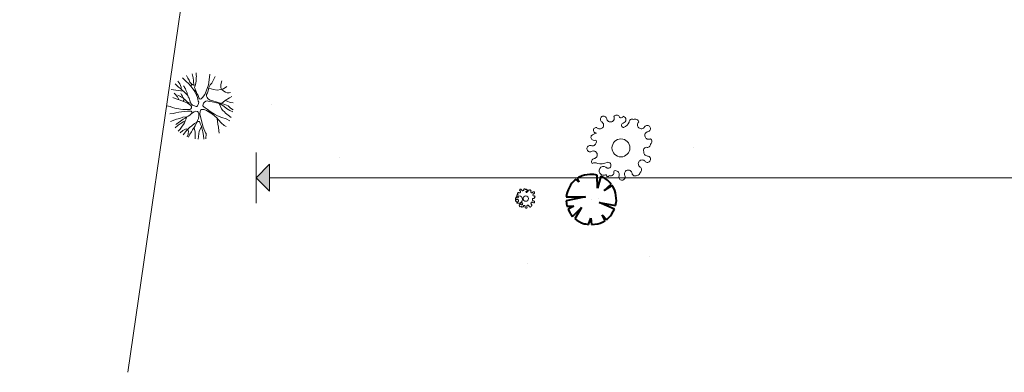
# Model space of a CAD drawing. Header units: millimetres. Extents: x -7175 to 180407, y -10650 to 115854.
# Tile 1 of 12: x -7175 to 20201, y -10650 to -845. Entities that reach past the tile are written whole.
import ezdxf

# ---------------------------------------------------------------- set-up
doc = ezdxf.new("R2010")
doc.units = ezdxf.units.MM
doc.header["$MEASUREMENT"] = 0
doc.linetypes.add('Wipeout_Contour', pattern=[1000, 0, -1000])
for name, color, linetype in [('Nouveau_2D - Cotations - 1_100.2D', 7, 'Continuous'), ('Nouveau_X-PTS TOPO-TOPOPOINT.Topo', 7, 'Continuous'), ('Nouveau_Y - FDP TOPO-LIMITES_ 09119.Topo', 7, 'Continuous'), ('Nouveau_Y-FDP TOPO-TOP_VEGETATION_symb.Topo', 7, 'Continuous')]:
    doc.layers.add(name, color=color, linetype=linetype)
doc.styles.add('STYLE_GENERE_1', font='txt')
doc.dimstyles.new('STYLE_GENERE__2', dxfattribs={"dimtxt": 1500, "dimasz": 712.5, "dimexe": 0.18, "dimexo": 50, "dimgap": 0, "dimtad": 1, "dimtih": 1, "dimtoh": 1, "dimlfac": 0.001, "dimzin": 0, "dimdsep": 46, "dimtxsty": 'STYLE_GENERE_1', "dimblk": 'ARROWHEAD_10', "dimblk1": 'ARROWHEAD_10', "dimblk2": 'ARROWHEAD_10', "dimcen": 0.09, "dimclrd": 256, "dimclre": 256, "dimclrt": 256, "dimazin": 0, "dimtfac": 1, "dimtdec": 4, "dimtmove": 0, "dimatfit": 3, "dimfxl": 0, "dimtolj": 1, "dimtzin": 0, "dimarcsym": 0})

# ---------------------------------------------------------------- blocks, each defined once
blk = doc.blocks.new('*D33')
at = {"layer": 'Nouveau_2D - Cotations - 1_100.2D', "linetype": 'Continuous', "lineweight": 15, "true_color": 0xa80f02}
for points in [[(-600, -5240), (-225, -5615), (-225, -4865)], [(100641, -5240), (100266, -4865), (100266, -5615)]]:
    blk.add_hatch(color=14, dxfattribs=at).paths.add_polyline_path(points)
at = {"layer": 'Nouveau_2D - Cotations - 1_100.2D', "color": 11, "linetype": 'Continuous', "lineweight": 15, "true_color": 0xfd8379}
for p, q in [((-600, -5943), (-600, -4537)), ((100641, -5943), (100641, -4537)), ((-225, -5240), (100266, -5240))]:
    blk.add_line(p, q, dxfattribs=at)
at = {"layer": 'Nouveau_2D - Cotations - 1_100.2D', "color": 14, "linetype": 'Continuous', "lineweight": 15, "true_color": 0xa80f02}
for p, q in [((-600, -5240), (-225, -4865)), ((-225, -4865), (-225, -5615)), ((100266, -5615), (100266, -4865)), ((100641, -5240), (100266, -4865)), ((-600, -5240), (-225, -5615)), ((100641, -5240), (100266, -5615))]:
    blk.add_line(p, q, dxfattribs=at)
at = {"color": 254, "linetype": 'Wipeout_Contour', "lineweight": 0, "ltscale": 200810.07794}
blk.add_wipeout([(46862, -4965), (53179, -4965), (53179, -3415), (46862, -3415)], dxfattribs=at).dxf.layer = 'Nouveau_2D - Cotations - 1_100.2D'
at = {"layer": 'Nouveau_2D - Cotations - 1_100.2D', "color": 14, "lineweight": 15, "true_color": 0xa80f02, "insert": (46887, -4940), "char_height": 1500, "attachment_point": 7, "style": 'STYLE_GENERE_1'}
blk.add_mtext('\\A1;{\\pql;\\fArial|b0|i0|c0|p38;101,24}', dxfattribs=at)
blk = doc.blocks.new('ARROWHEAD_10')
at = {"linetype": 'Continuous', "lineweight": 0}
blk.add_hatch(color=0, dxfattribs=at).paths.add_polyline_path([(-0.525, 0.525), (0, 0), (-0.525, -0.525)])
at = {"color": 0, "linetype": 'Continuous', "lineweight": 0}
blk.add_line((0, 0), (-1, 0), dxfattribs=at)

msp = doc.modelspace()

# ---------------------------------------------------------------- linework, layer by layer
at = {"layer": 'Nouveau_X-PTS TOPO-TOPOPOINT.Topo', "color": 7, "linetype": 'Continuous', "lineweight": 40}
for p, q in [((-186.644, -3205.17), (-186.602, -3205.142)), ((11566.591, -4408.872), (11566.632, -4408.844)), ((1716.239, -4690.639), (1716.28, -4690.611)), ((8731.877, -5842.275), (8731.918, -5842.246)), ((8919.916, -5819.459), (8919.957, -5819.431)), ((6945.704, -7626.302), (6945.745, -7626.274)), ((10328.054, -7425.164), (10328.095, -7425.136))]:
    msp.add_line(p, q, dxfattribs=at)
at = {"layer": 'Nouveau_Y - FDP TOPO-LIMITES_ 09119.Topo', "color": 253, "linetype": 'Continuous', "lineweight": 15, "true_color": 0xb3b3b3, "flags": 128}
for points in [[(-4164.171, -10649.862), (-2623.879, 0), (-7174.807, 646.849)], [(-7174.807, 646.849), (-2623.879, 0), (-4164.171, -10649.862)]]:
    msp.add_lwpolyline(points, dxfattribs=at)
at = {"layer": 'Nouveau_Y-FDP TOPO-TOP_VEGETATION_symb.Topo', "color": 7, "linetype": 'Continuous', "lineweight": 40}
for p, q in [((8466.704, -5189.548), (8364.81, -5234.923)), ((8532.899, -5169.461), (8466.704, -5189.548)), ((8677.934, -5147.14), (8532.899, -5169.461)), ((8756.774, -5144.904), (8677.934, -5147.14)), ((8787.27, -5150.109), (8756.774, -5144.904)), ((8878.754, -5165.723), (8787.27, -5150.109)), ((8895.138, -5529.429), (8878.754, -5165.723)), ((8982.885, -5199.188), (8895.138, -5529.429)), ((9112.306, -5268.351), (8982.885, -5199.188)), ((8140.201, -5447.655), (8071.037, -5577.077)), ((8181.106, -5391.871), (8140.201, -5447.655)), ((8257.71, -5310.794), (8181.106, -5391.871)), ((8275.56, -5298.149), (8257.71, -5310.794)), ((8293.41, -5285.504), (8275.56, -5298.149)), ((8374.486, -5362.109), (8293.41, -5285.504)), ((8346.96, -5247.568), (8329.11, -5260.213)), ((8329.11, -5260.213), (8374.486, -5362.109)), ((8364.81, -5234.923), (8346.96, -5247.568)), ((9072.904, -5591.152), (9274.458, -5421.56)), ((9299.748, -5457.26), (9072.904, -5591.152)), ((9168.092, -5309.256), (9112.306, -5268.351)), ((9249.167, -5385.86), (9168.092, -5309.256)), ((9261.813, -5403.71), (9249.167, -5385.86)), ((9274.458, -5421.56), (9261.813, -5403.71)), ((9312.393, -5475.11), (9299.748, -5457.26)), ((9325.038, -5492.96), (9312.393, -5475.11)), ((8037.574, -5681.207), (8021.959, -5772.693)), ((8042.778, -5650.712), (8037.574, -5681.207)), ((8071.037, -5577.077), (8042.778, -5650.712)), ((9370.415, -5594.855), (9325.038, -5492.96)), ((9390.501, -5661.049), (9370.415, -5594.855)), ((9412.822, -5806.084), (9390.501, -5661.049)), ((8555.99, -5769.688), (8018.99, -5882.028)), ((8018.99, -5882.028), (8041.312, -6027.062)), ((8021.959, -5772.693), (8555.99, -5769.688)), ((9360.775, -6111.035), (8936.812, -5928.834)), ((8936.812, -5928.834), (9394.239, -6006.905)), ((9394.239, -6006.905), (9409.853, -5915.419)), ((9409.853, -5915.419), (9415.058, -5884.925)), ((9415.058, -5884.925), (9412.822, -5806.084)), ((8041.312, -6027.062), (8229.487, -6027.796)), ((8229.487, -6027.796), (8074.043, -6111.108)), ((8074.043, -6111.108), (8119.418, -6213.002)), ((8119.418, -6213.002), (8132.064, -6230.852)), ((8132.064, -6230.852), (8144.709, -6248.702)), ((8144.709, -6248.702), (8144.75, -6248.674)), ((8144.709, -6248.702), (8157.354, -6266.552)), ((8157.354, -6266.552), (8195.289, -6320.102)), ((8195.289, -6320.102), (8442.953, -6064.229)), ((8442.953, -6064.229), (8263.72, -6378.857)), ((9102.703, -6427.898), (9019.391, -6272.455)), ((9019.391, -6272.455), (9138.402, -6402.608)), ((9174.102, -6377.317), (9250.706, -6296.241)), ((9250.706, -6296.241), (9291.611, -6240.456)), ((9291.611, -6240.456), (9360.775, -6111.035)), ((8263.72, -6378.857), (8319.506, -6419.761)), ((8319.506, -6419.761), (8448.926, -6488.924)), ((8448.926, -6488.924), (8522.562, -6517.183)), ((8522.562, -6517.183), (8553.057, -6522.389)), ((8553.057, -6522.389), (8644.543, -6538.002)), ((8644.543, -6538.002), (8706.266, -6360.237)), ((8706.266, -6360.237), (8723.383, -6535.767)), ((8723.383, -6535.767), (8898.913, -6518.65)), ((8898.913, -6518.65), (8965.108, -6498.565)), ((8965.108, -6498.565), (9067.003, -6453.188)), ((9067.003, -6453.188), (9084.853, -6440.544)), ((9084.853, -6440.544), (9102.703, -6427.898)), ((9138.402, -6402.608), (9156.252, -6389.962)), ((9156.252, -6389.962), (9174.102, -6377.317))]:
    msp.add_line(p, q, dxfattribs=at)
at = {"layer": 'Nouveau_Y-FDP TOPO-TOP_VEGETATION_symb.Topo', "color": 253, "linetype": 'Continuous', "lineweight": 15, "true_color": 0xb3b3b3}
for points in [[(-2393.147, -2633.851), (-2409.562, -2662.283), (-2405.764, -2692.714), (-2425.027, -2688.765), (-2438.622, -2672.748), (-2458.807, -2642.151), (-2492.754, -2611.926), (-2541.115, -2571.902), (-2569.124, -2546.088), (-2597.133, -2520.273), (-2647.479, -2458.735)], [(-2331.824, -2645.865), (-2335.567, -2657.382), (-2346.735, -2665.128), (-2364.023, -2651.548), (-2396.88, -2631.582), (-2418.951, -2610.178), (-2442.638, -2578.863), (-2461.221, -2524.873), (-2478.97, -2497.969), (-2496.529, -2467.91), (-2535.761, -2399.502)], [(-2383.324, -2346.978), (-2349.012, -2464.854), (-2343.92, -2535.694), (-2340.57, -2586.104), (-2334.054, -2634.427), (-2330.719, -2651.533), (-2295.622, -2676.367)], [(-1884.886, -2361.134), (-1910.528, -2517.803), (-1929.798, -2660.743), (-1988.117, -2831.715), (-2030.1, -2923.011), (-2089.999, -3003.792), (-2131.83, -3045.396), (-2156.76, -3053.514), (-2180.614, -3038.587), (-2197.107, -3005.554), (-2215.061, -2948.499), (-2245.059, -2899.012), (-2270.209, -2843.675), (-2293.64, -2795.534), (-2300.501, -2764.475), (-2310.775, -2732.261), (-2304.851, -2703.367), (-2296.581, -2678.604), (-2283.462, -2647.993), (-2276.025, -2596.144), (-2270.373, -2550.773), (-2267.346, -2504.862), (-2264.758, -2458.862), (-2262.36, -2416.017), (-2269.57, -2384.43), (-2272.457, -2326.396)], [(-1560.623, -3177.465), (-1682.552, -3139.265), (-1808.167, -3103.497), (-1876.106, -3079.552), (-1920.944, -3053.97), (-1944.316, -3039.162), (-1962.031, -3012.31), (-1979.928, -2968.574), (-1981.748, -2928.59), (-1954.474, -2877.724), (-1936.533, -2821.303), (-1911.706, -2733.512), (-1883.359, -2659.646), (-1835.516, -2606.167), (-1814.963, -2570.314), (-1736.592, -2421.753)], [(-2499.819, -2951.677), (-2554.788, -2898.919), (-2598.738, -2852.957), (-2660.974, -2800.51), (-2705.643, -2758.05), (-2758.414, -2723.966), (-2851.606, -2630.953)], [(-2683.532, -2779.068), (-2685.049, -2722.129), (-2707.851, -2670.923), (-2726.062, -2630.695), (-2775.425, -2554.479)], [(-2415.396, -2690.739), (-2365.302, -2771.262), (-2327.201, -2812.375), (-2296.485, -2858.36), (-2254.843, -2946.73), (-2234.732, -3011.069), (-2220.932, -3057.236), (-2208.389, -3109.531), (-2195.05, -3142.374), (-2201.603, -3174.332), (-2211.219, -3205.662), (-2231.724, -3241.146), (-2248.806, -3257.715), (-2268.349, -3257.358), (-2297.242, -3251.434), (-2336.857, -3233.276), (-2366.84, -3217.093), (-2401.416, -3189.932), (-2421.601, -3159.335), (-2434.311, -3123.428), (-2443.519, -3088.239), (-2453.793, -3056.024), (-2467.132, -3023.181), (-2485.971, -2986.018), (-2499.309, -2953.175), (-2513.827, -2910.51), (-2520.599, -2879.014), (-2539.876, -2841.76), (-2555.651, -2805.225), (-2567.295, -2766.343), (-2593.957, -2733.962), (-2604.949, -2705.25), (-2623.327, -2681.41)], [(-1916.126, -2749.141), (-1782.762, -2786.353), (-1685.819, -2799.853), (-1583.591, -2787.573), (-1510.201, -2769.382), (-1412.499, -2698.847)], [(-1315.549, -2865.736), (-1350.665, -2881.765), (-1401.976, -2874.433), (-1448.696, -2858.026), (-1496.592, -2831.816), (-1542.709, -2799.142), (-1562.115, -2778.317), (-1580.291, -2738.167), (-1583.199, -2687.943), (-1579.002, -2651.924), (-1573.361, -2606.64), (-1552.252, -2546.636)], [(-2918.221, -3007.243), (-2852.829, -3037.621), (-2739.578, -3070.421), (-2591.022, -3124.6), (-2506.921, -3168.301), (-2453.711, -3202.475), (-2415.443, -3227.2), (-2395.886, -3260.862), (-2399.374, -3293.448), (-2417.993, -3319.739), (-2448.59, -3339.924), (-2492.872, -3344.531), (-2539.41, -3344.569), (-2582.346, -3342.609), (-2637.977, -3338.046), (-2699.457, -3328.634), (-2754.37, -3320.569), (-2809.373, -3312.942), (-2861.221, -3305.505), (-2923.791, -3285.834), (-2995.363, -3261.124), (-3084.262, -3239.561)], [(-2626.347, -2829.691), (-2961.048, -2783.088)], [(-2757.892, -3065.116), (-2760.829, -3042.798), (-2781.015, -3012.201), (-2789.133, -2987.271), (-2810.385, -2959.649), (-2831.827, -2935.181), (-2855.681, -2920.254), (-2876.468, -2888.632)], [(-2776.914, -2943.246), (-2737.299, -2961.404), (-2701.815, -2981.908), (-2672.46, -3001.156), (-2629.343, -3020.032), (-2607.183, -3040.998), (-2604.566, -3061.607), (-2609.143, -3083.933), (-2631.831, -3109.716)], [(-2427.443, -3142.832), (-2459.226, -3164.85), (-2481.553, -3160.273), (-2522.695, -3131.765), (-2543.509, -3104.233), (-2569.082, -3082.111), (-2592.96, -3053.95), (-2616.186, -3035.959), (-2636.371, -3005.362), (-2650.338, -2975.584), (-2658.456, -2950.654), (-2671.423, -2931.573), (-2690.89, -2897.473)], [(-1273.477, -2978.693), (-1341.429, -3016.606), (-1459.513, -3088.466), (-1560.623, -3177.465), (-1469.963, -3206.067), (-1381.711, -3244.193), (-1313.947, -3304.525), (-1241.165, -3355.132)], [(-1330.203, -3654.051), (-1431.983, -3602.679), (-1551.043, -3568.255), (-1677.835, -3522.684), (-1761.495, -3475.483), (-1875.732, -3401.981), (-1958.599, -3335.365), (-2017.823, -3300.003), (-2057.822, -3268.583), (-2085.15, -3239.761), (-2075.924, -3194.756), (-2063.268, -3164.114), (-2034.445, -3136.786), (-2002.127, -3110.174), (-1963.948, -3101.611), (-1906.899, -3116.493), (-1824.318, -3133.423), (-1743.105, -3143.698), (-1617.49, -3179.466), (-1498.325, -3246.694), (-1422.729, -3315.461), (-1331.237, -3371.097), (-1249.074, -3407.853)], [(-1628.735, -3176.264), (-1564.124, -3323.354), (-1526.285, -3367.535), (-1484.571, -3406.136), (-1449.601, -3446.542), (-1378.499, -3503.917), (-1292.17, -3565.81)], [(-1238.276, -3160.911), (-1321.046, -3143.715), (-1403.808, -3109.903), (-1460.468, -3089.306)], [(-3001, -3466.619), (-2911.27, -3451.714), (-2831.799, -3437.9), (-2751.071, -3417.956), (-2672.947, -3410.708), (-2600.671, -3398.612), (-2505.72, -3391.62), (-2455.399, -3388.708), (-2405.897, -3392.014), (-2389.675, -3408.57), (-2387.057, -3429.178), (-2394.699, -3450.877), (-2411.973, -3470.601), (-2447.418, -3496.635), (-2494.47, -3530.325), (-2531.723, -3549.602), (-2571.49, -3581.137), (-2627.735, -3612.943), (-2702.409, -3667.885), (-2764.041, -3708.166), (-2803.269, -3737.074), (-2833.866, -3757.26)], [(-2521.604, -3544.366), (-2635.867, -3554.709), (-2722.98, -3590.222), (-2814.057, -3611.693), (-2978.552, -3673.743)], [(-2537.702, -3554.343), (-2542.225, -3600.823), (-2570.371, -3658.005), (-2588.785, -3714.446), (-2617.831, -3758.215), (-2657.417, -3806.665), (-2714.341, -3888.512), (-2768.351, -3940.459)], [(-2404.55, -3462.126), (-2367.795, -3433.128), (-2319.654, -3409.696), (-2272.859, -3392.832), (-2234.144, -3397.576), (-2211.546, -3418.632), (-2197.746, -3464.798), (-2197.526, -3528.253), (-2206.848, -3589.295), (-2232.02, -3647.543), (-2247.741, -3690.851), (-2316.22, -3733.377), (-2392.151, -3794.449), (-2451.716, -3842.452), (-2526.467, -3913.345), (-2626.113, -4042.829)], [(-1434.732, -3819.045), (-1492.873, -3786.43), (-1573.332, -3710.292), (-1646.958, -3631.911), (-1692.438, -3576.147), (-1817.646, -3473.988), (-1982.648, -3370.501), (-2043.753, -3344.315), (-2086.796, -3345.508), (-2122.904, -3341.748), (-2146.698, -3360.09), (-2160.608, -3396.85), (-2166.942, -3458.838), (-2150.721, -3541.841), (-2070.237, -3831.064), (-2005.733, -3987.252), (-1991.076, -4013.477), (-1995.685, -4154.624)], [(-2569.433, -3656.099), (-2626.425, -3686.657), (-2664.935, -3712.063), (-2717.398, -3740.994), (-2764.449, -3774.685), (-2853.428, -3855.672)], [(-2052.664, -4163.049), (-2061.382, -4065.722), (-2087.007, -3963.757), (-2113.532, -3848.379), (-2131.486, -3791.324), (-2159.509, -3732.206), (-2178.62, -3678.564), (-2211.206, -3675.076), (-2236.136, -3683.194), (-2259.166, -3715.423), (-2295.392, -3794.214), (-2322.372, -3845.706), (-2367.434, -3903.07), (-2396.736, -3963.665), (-2443.055, -4027.157), (-2484.612, -4110.162)], [(-2120.672, -3825.69), (-2183.509, -3947.165), (-2210.382, -4167.821)], [(-1682.101, -3588.821), (-1665.653, -3754.197), (-1645.746, -3834.768), (-1633.467, -3936.996), (-1629.25, -4002.21)], [(-2514.171, -4098.475), (-2489.222, -4040.957), (-2486.824, -3998.112), (-2483.145, -3962.371), (-2494.509, -3919.897), (-2509.474, -3897.213), (-2546.653, -3882.748), (-2583.188, -3898.523), (-2638.087, -3923.762), (-2709.352, -3987.951)], [(-2296.632, -4158.988), (-2298.169, -3970.188), (-2324.964, -3849.006)]]:
    msp.add_lwpolyline(points, dxfattribs=at)
at = {"layer": 'Nouveau_Y-FDP TOPO-TOP_VEGETATION_symb.Topo', "color": 114, "linetype": 'Continuous', "lineweight": 15}
for centre, radius in [((9542.713, -4408.872), 250), ((6707.301, -5842.766), 100), ((6896.037, -5819.459), 75)]:
    msp.add_circle(centre, radius, dxfattribs=at)
for centre, radius, start, end in [((9059.388, -3613.715), 87.822, 122.8854736, 236.5675953), ((9059.388, -3613.715), 87.822, 9.2033515, 122.8854736), ((9251.654, -3582.563), 106.952, 287.8854735, 26.5675956), ((9418.968, -3583.013), 86.406, 31.3310795, 146.0264206), ((9548.182, -3519.065), 58.581, 198.9443206, 350.2390956), ((9583.546, -3623.482), 97.098, 280.8661547, 76.6804508), ((8952.077, -3776.26), 106.952, 317.8854735, 56.5675957), ((9251.654, -3582.563), 106.952, 189.2033514, 287.8854735), ((9618.107, -3778.755), 62.082, 105.1807122, 281.8722177), ((9550.582, -3618.328), 229.144, 288.5917123, 340.558103), ((9854.439, -3697.343), 87.822, 64.5270722, 178.2091941), ((9938.339, -3711.631), 104.325, 12.6751394, 116.2427893), ((10110.07, -3769.646), 106.952, 130.8449502, 229.5270723), ((10110.07, -3769.646), 106.952, 229.5270723, 328.2091942), ((10275.623, -3872.257), 87.822, 34.5270722, 148.2091943), ((10275.623, -3872.257), 87.822, 280.8449501, 34.5270722), ((8796.993, -4114.117), 87.822, 154.5270723, 268.2091942), ((8952.706, -4327.602), 344.024, 105.2234446, 133.085026), ((8854.323, -3919.24), 76.832, 78.8357775, 276.012125), ((8952.077, -3776.26), 106.952, 219.2033515, 317.8854735), ((10312.27, -4063.552), 106.952, 100.8449503, 199.5270724), ((10312.27, -4063.552), 106.952, 199.5270724, 298.2091942), ((8683.877, -4430.109), 87.822, 70.8449503, 184.5270722), ((8747.787, -4246.119), 106.952, 250.8449502, 349.5270722), ((8818.808, -4238.149), 43.789, 321.2464031, 124.1152412), ((10276.091, -4310.23), 87.822, 250.8449503, 4.5270722), ((10316.614, -4230.81), 86.406, 302.9726783, 57.668019), ((8683.877, -4430.109), 87.822, 184.5270722, 298.2091942), ((8775.944, -4601.748), 106.952, 19.5270721, 118.2091942), ((8775.944, -4601.748), 106.952, 280.8449504, 19.5270721), ((10250.563, -4473.026), 79.904, 92.3582722, 207.8599802), ((10285.09, -4529.806), 106.952, 169.5270722, 268.2091943), ((10279.004, -4724.485), 87.822, 334.5270721, 88.2091941), ((8812.591, -4793.043), 87.822, 100.8449502, 214.5270722), ((8817.146, -4983.772), 160.569, 64.1180847, 118.6181816), ((8987.803, -4491.047), 362.491, 253.8931691, 297.7485634), ((9057.516, -5045.72), 122.655, 35.7158293, 305.1896598), ((9179.014, -4892.913), 84.11, 254.8994945, 105.4725279), ((10131.661, -4851.869), 106.952, 139.5270723, 238.2091941), ((10131.661, -4851.869), 106.952, 40.8449501, 139.5270723), ((10279.004, -4724.485), 87.822, 220.8449503, 334.5270721), ((9174.315, -5158.955), 47.911, 164.2628898, 338.0850713), ((9258.79, -5098.666), 87.822, 242.8854735, 356.5675956), ((9383.397, -5080.413), 43.789, 49.6048043, 212.4736424), ((9389.328, -5151.634), 106.952, 339.2033515, 77.8854735), ((9571.412, -5220.789), 87.822, 159.2033515, 272.8854736), ((9571.412, -5220.789), 87.822, 272.8854736, 26.5675955), ((9745.619, -5133.676), 106.952, 107.8854735, 206.5675956), ((9745.619, -5133.676), 106.952, 9.2033516, 107.8854735), ((9937.884, -5102.524), 87.822, 189.2033515, 302.8854735), ((9981.911, -5078.807), 97.535, 272.1485626, 353.5435845), ((10029.051, -5017.422), 87.822, 304.5270722, 58.2091941), ((6672.322, -5731.033), 26.346, 154.5270726, 268.2091948), ((6719.035, -5795.078), 103.207, 105.2234445, 133.085026), ((6689.521, -5672.569), 23.05, 78.8357775, 276.0121252), ((6718.847, -5629.675), 32.086, 219.2033515, 317.8854731), ((6751.04, -5580.912), 26.346, 122.8854735, 236.5675956), ((6718.847, -5629.675), 32.086, 317.8854731, 56.5675957), ((6751.04, -5580.912), 26.346, 9.2033514, 122.8854735), ((6808.72, -5571.566), 32.086, 189.2033509, 287.8854735), ((6808.72, -5571.566), 32.086, 287.8854735, 26.567596), ((6858.914, -5571.701), 25.922, 31.3310795, 146.0264206), ((6897.678, -5552.517), 17.574, 198.9443208, 350.2390954), ((6918.656, -5630.424), 18.625, 105.1807126, 281.8722172), ((6908.287, -5583.842), 29.129, 280.866155, 76.6804504), ((6898.398, -5582.296), 68.743, 288.5917123, 340.5581029), ((6989.555, -5606), 26.346, 64.5270723, 178.2091942), ((7014.726, -5610.287), 31.298, 12.6751394, 116.242789), ((7066.245, -5627.691), 32.086, 130.84495, 229.5270721), ((7066.245, -5627.691), 32.086, 229.5270721, 328.2091942), ((7115.911, -5658.474), 26.346, 34.5270722, 148.2091944), ((7126.905, -5715.863), 32.086, 100.8449503, 199.5270715), ((7126.905, -5715.863), 32.086, 199.5270715, 298.2091945), ((7115.911, -5658.474), 26.346, 280.8449504, 34.5270722), ((7128.208, -5766.04), 25.922, 302.972678, 57.6680191), ((6638.387, -5825.83), 26.346, 70.8449503, 184.5270721), ((6638.387, -5825.83), 26.346, 184.5270721, 298.209194), ((6657.56, -5770.633), 32.086, 250.8449503, 349.5270725), ((6677.001, -5934.71), 26.346, 100.84495, 214.5270722), ((6666.007, -5877.322), 32.086, 19.5270723, 118.2091941), ((6678.368, -5991.929), 48.171, 64.1180847, 118.6181815), ((6678.866, -5768.242), 13.137, 321.2464034, 124.1152415), ((6666.007, -5877.322), 32.086, 280.8449499, 19.5270723), ((6729.565, -5844.112), 108.747, 253.8931693, 297.7485634), ((6750.478, -6010.513), 36.797, 35.7158291, 305.1896599), ((6786.928, -5964.671), 25.233, 254.8994948, 105.4725277), ((6848.243, -6020.921), 13.137, 49.604805, 212.4736417), ((6850.022, -6042.288), 32.086, 339.2033517, 77.8854733), ((6956.909, -6036.9), 32.086, 107.8854737, 206.5675952), ((6956.909, -6036.9), 32.086, 9.2033518, 107.8854737), ((7072.722, -5952.358), 32.086, 139.5270722, 238.2091949), ((7072.722, -5952.358), 32.086, 40.8449499, 139.5270722), ((7041.939, -6002.024), 26.346, 304.5270722, 58.2091949), ((7108.393, -5838.705), 23.971, 92.3582722, 207.8599809), ((7118.751, -5855.739), 32.086, 169.5270722, 268.2091945), ((7116.925, -5914.143), 26.346, 220.8449499, 334.5270722), ((7116.051, -5789.866), 26.346, 250.8449503, 4.5270721), ((7116.925, -5914.143), 26.346, 334.5270722, 88.2091942), ((6785.518, -6044.484), 14.373, 164.2628894, 338.0850715), ((6810.861, -6026.397), 26.346, 242.885473, 356.5675955), ((6904.647, -6063.034), 26.346, 159.203352, 272.8854736), ((6904.647, -6063.034), 26.346, 272.8854736, 26.5675956), ((7014.589, -6027.555), 26.346, 189.2033514, 302.8854735), ((7027.797, -6020.439), 29.26, 272.1485628, 353.5435846)]:
    msp.add_arc(centre, radius, start, end, dxfattribs=at)

# ---------------------------------------------------------------- next in the draw order: dimensions: what is measured, and where the dimension line sits
at = {"layer": 'Nouveau_2D - Cotations - 1_100.2D', "color": 11, "linetype": 'Continuous', "lineweight": 15, "true_color": 0xfd8379}
dim = msp.add_linear_dim(base=(100641.348, -5240.025), p1=(-600, 0), p2=(100641.348, 0), dimstyle='STYLE_GENERE__2', dxfattribs=at)
dim.commit()
dim.dimension.update_dxf_attribs({"geometry": '*D33', "text_midpoint": (49978.726, -4190.025), "dimtype": 160})

doc.saveas('drawing.dxf')
